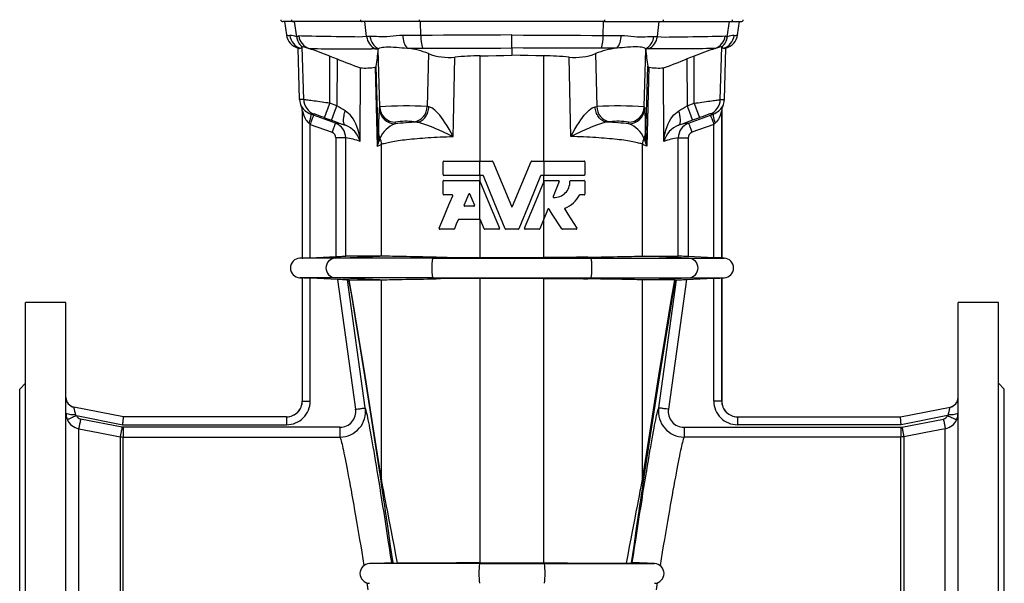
# Model space of a CAD drawing. Extents: x -58 to 971, y -198 to 1257.
# Tile 3 of 6: x -58 to 442, y 636 to 922. Entities that reach past the tile are written whole.
import ezdxf

# ---------------------------------------------------------------- set-up
doc = ezdxf.new("R2010")
doc.units = 0
doc.layers.get('0').update_dxf_attribs({"linetype": 'CONTINUOUS'})

msp = doc.modelspace()

# ---------------------------------------------------------------- linework, layer by layer
at = {"color": 7, "linetype": 'CONTINUOUS'}
for p, q in [((81.3, 921), (75.92, 921)), ((76.81, 921), (77.76, 914.24)), ((116.29, 921), (81.3, 921)), ((145.29, 921), (116.29, 921)), ((239.34, 921), (145.29, 921)), ((239.34, 921), (268.34, 921)), ((268.34, 921), (303.32, 921)), ((303.32, 921), (308.71, 921)), ((306.86, 914.24), (307.81, 921)), ((306.86, 914.24), (306.84, 914.11)), ((83.65, 907.59), (84.08, 907.47)), ((83.65, 907.59), (83.67, 907.59)), ((84.44, 881.44), (83.75, 907.56)), ((85.84, 908.14), (85.87, 908.16)), ((192.31, 907.63), (192.31, 903.96)), ((298.79, 908.14), (298.75, 908.16)), ((300.19, 881.44), (300.88, 907.56)), ((300.55, 907.47), (300.98, 907.59)), ((300.98, 907.59), (300.96, 907.59)), ((99.81, 903.51), (103.51, 902.06)), ((284.81, 903.51), (281.12, 902.06)), ((85.81, 875.82), (85.81, 801.05)), ((298.81, 875.82), (298.81, 801.05)), ((157.65, 850.2), (176, 850.2)), ((176, 850.2), (182.25, 850.2)), ((202.38, 850.2), (208.63, 850.2)), ((208.63, 850.2), (228.93, 850.2)), ((157.29, 843.36), (157.29, 849.84)), ((229.29, 849.84), (229.29, 843.36)), ((176, 843), (157.65, 843)), ((157.65, 840.34), (175.66, 840.34)), ((175.99, 840.12), (176, 840.11)), ((177.43, 843), (176, 843)), ((208.63, 843), (207.19, 843)), ((228.93, 843), (208.63, 843)), ((208.63, 840.11), (208.64, 840.12)), ((208.97, 840.34), (215.98, 840.34)), ((222.08, 840.34), (228.93, 840.34)), ((157.29, 833.5), (157.29, 839.98)), ((229.29, 839.98), (229.29, 833.5)), ((161.87, 833.14), (157.65, 833.14)), ((228.93, 833.14), (226.86, 833.14)), ((172.95, 827.34), (168.34, 827.34)), ((176, 820.68), (165.28, 820.68)), ((176.01, 820.68), (176, 820.68)), ((178.25, 815.86), (176.34, 820.46)), ((208.63, 821.3), (206.38, 815.86)), ((162.71, 815.64), (155.7, 815.64)), ((185.59, 815.64), (178.58, 815.64)), ((195.38, 815.64), (189.25, 815.64)), ((206.05, 815.64), (199.03, 815.64)), ((224.92, 815.64), (217.91, 815.64)), ((85.81, 801.05), (84.6, 800.99)), ((85.81, 801.05), (85.84, 801.05)), ((89.84, 801.22), (102.88, 801.79)), ((125.2, 802.01), (107.88, 802.01)), ((126.01, 802), (125.2, 802.01)), ((176.08, 801.31), (208.55, 801.31)), ((258.61, 802), (259.43, 802.01)), ((259.43, 802.01), (276.75, 802.01)), ((294.79, 801.22), (281.74, 801.79)), ((298.81, 801.05), (298.78, 801.05)), ((300.03, 800.99), (298.81, 801.05)), ((84.6, 791), (85.81, 790.95)), ((85.84, 790.95), (85.81, 790.95)), ((85.81, 790.95), (85.81, 728.5)), ((103.62, 790.17), (89.84, 790.78)), ((208.55, 790.69), (176.08, 790.69)), ((281, 790.17), (294.79, 790.78)), ((298.78, 790.95), (298.81, 790.95)), ((298.81, 790.95), (300.03, 791)), ((298.81, 790.95), (298.81, 728.5)), ((109.3, 789.98), (108.7, 789.95)), ((109.55, 789.99), (125.2, 789.99)), ((125.2, 789.99), (126.01, 790)), ((259.43, 789.99), (258.61, 790)), ((275.08, 789.99), (259.43, 789.99)), ((275.33, 789.98), (275.92, 789.95)), ((-34.19, 778.5), (-54.69, 778.5)), ((-54.69, 551), (-54.69, 778.5)), ((-34.19, 350.33), (-34.19, 778.5)), ((439.31, 778.5), (418.81, 778.5)), ((418.81, 350.33), (418.81, 778.5)), ((439.31, 551), (439.31, 778.5)), ((-54.69, 737.5), (-57.69, 734.5)), ((442.31, 734.5), (439.31, 737.5)), ((-57.69, 551), (-57.69, 734.5)), ((442.31, 551), (442.31, 734.5)), ((-4.93, 720.5), (-30.14, 725.4)), ((389.56, 720.5), (414.77, 725.4)), ((-4.93, 720.47), (-4.93, 720.5)), ((77.82, 720.5), (-4.93, 720.5)), ((306.81, 720.5), (389.56, 720.5)), ((389.56, 720.47), (389.56, 720.5)), ((119.9, 645.99), (131.36, 646.5)), ((176.22, 646.31), (176.08, 646.31)), ((176.22, 646.31), (208.4, 646.31)), ((208.4, 646.31), (208.55, 646.31)), ((264.73, 645.99), (253.27, 646.5))]:
    msp.add_line(p, q, dxfattribs=at)
at = {"color": 8, "linetype": 'CONTINUOUS'}
for p, q in [((82.98, 913.3), (81.9, 921)), ((118.51, 913.37), (117.55, 921)), ((146.03, 914), (145.88, 921)), ((238.6, 914), (238.75, 921)), ((266.12, 913.37), (267.08, 921)), ((301.65, 913.3), (302.72, 921)), ((82.98, 913.3), (82.91, 913.32)), ((192.31, 907.63), (192.31, 914.24)), ((301.65, 913.3), (301.72, 913.32)), ((86.54, 881.44), (85.84, 908.14)), ((125.14, 877.69), (124.38, 906.83)), ((259.49, 877.69), (260.25, 906.83)), ((298.09, 881.44), (298.79, 908.14)), ((99.81, 879.57), (99.81, 903.51)), ((103.51, 902.06), (103.42, 878.26)), ((149.9, 904.75), (149.25, 877.94)), ((176.08, 850.2), (176.08, 903.64)), ((208.55, 850.2), (208.55, 903.64)), ((234.73, 904.75), (235.38, 877.94)), ((281.12, 902.06), (281.21, 878.26)), ((284.81, 879.57), (284.81, 903.51)), ((115.23, 860.21), (115.37, 897.58)), ((122.75, 897.91), (123.9, 857.89)), ((124.42, 862.92), (123.36, 898.38)), ((260.21, 862.92), (261.27, 898.38)), ((261.88, 897.91), (260.73, 857.89)), ((269.4, 860.21), (269.26, 897.58)), ((86.54, 881.44), (84.44, 881.44)), ((298.09, 881.44), (300.19, 881.44)), ((85.31, 878.07), (85.28, 878.07)), ((85.81, 875.82), (85.84, 875.82)), ((85.84, 875.82), (85.84, 801.05)), ((103.42, 878.26), (99.81, 879.57)), ((125.14, 877.69), (124.93, 876.92)), ((150.13, 877.78), (149.25, 877.94)), ((234.5, 877.78), (235.38, 877.94)), ((259.49, 877.69), (259.7, 876.92)), ((281.21, 878.26), (284.81, 879.57)), ((298.78, 875.82), (298.78, 801.05)), ((298.81, 875.82), (298.78, 875.82)), ((299.32, 878.07), (299.34, 878.07)), ((89.96, 874.14), (91.8, 874.14)), ((102.62, 869.53), (91.55, 873.56)), ((97.08, 872.26), (100.68, 870.95)), ((282.01, 869.53), (293.08, 873.56)), ((287.55, 872.26), (283.95, 870.95)), ((294.67, 874.14), (292.83, 874.14)), ((89.84, 868.86), (100.91, 864.83)), ((89.84, 801.22), (89.84, 868.86)), ((132.92, 869.16), (133.13, 869.93)), ((251.71, 869.16), (251.49, 869.93)), ((294.79, 868.86), (283.72, 864.83)), ((294.79, 801.22), (294.79, 868.86)), ((107.88, 862.01), (102.88, 862.01)), ((102.88, 862.01), (102.88, 801.79)), ((107.88, 802.01), (107.88, 862.01)), ((276.75, 802.01), (276.75, 862.01)), ((276.75, 862.01), (281.74, 862.01)), ((281.74, 862.01), (281.74, 801.79)), ((123.9, 857.89), (126.01, 858.73)), ((126.01, 802), (126.01, 858.73)), ((258.61, 802), (258.61, 858.73)), ((260.73, 857.89), (258.61, 858.73)), ((176, 843), (176, 850.2)), ((208.63, 843), (208.63, 850.2)), ((176, 820.68), (176, 840.11)), ((176.08, 839.91), (176.08, 843)), ((208.55, 839.91), (208.55, 843)), ((208.63, 821.3), (208.63, 840.11)), ((176.08, 801.31), (176.08, 820.67)), ((208.55, 801.31), (208.55, 821.09)), ((102.54, 800.99), (84.6, 800.99)), ((102.54, 800.99), (125.2, 802.01)), ((152.35, 800.99), (102.54, 800.99)), ((152.35, 800.99), (153.86, 801.48)), ((152.35, 800.99), (232.28, 800.99)), ((232.28, 800.99), (230.77, 801.48)), ((232.28, 800.99), (282.09, 800.99)), ((282.09, 800.99), (259.43, 802.01)), ((282.09, 800.99), (300.03, 800.99)), ((102.54, 791), (84.6, 791)), ((85.84, 790.95), (85.84, 728.47)), ((89.84, 728.47), (89.84, 790.78)), ((152.35, 791), (102.54, 791)), ((125.2, 789.99), (102.54, 791)), ((103.62, 790.17), (112.88, 724.31)), ((152.35, 791), (232.28, 791)), ((153.86, 790.52), (152.35, 791)), ((176.08, 646.31), (176.08, 790.69)), ((208.55, 646.31), (208.55, 790.69)), ((230.77, 790.52), (232.28, 791)), ((232.28, 791), (282.09, 791)), ((259.43, 789.99), (282.09, 791)), ((281, 790.17), (271.75, 724.31)), ((282.09, 791), (300.03, 791)), ((294.79, 728.47), (294.79, 790.78)), ((298.78, 790.95), (298.78, 728.47)), ((117.83, 725.01), (108.7, 789.95)), ((126.01, 688.61), (126.01, 790)), ((258.61, 688.61), (258.61, 790)), ((266.8, 725.01), (275.92, 789.95)), ((-30.14, 725.37), (-30.14, 725.4)), ((-4.93, 720.47), (-30.14, 725.37)), ((85.84, 728.47), (85.81, 728.5)), ((85.84, 728.47), (89.84, 728.47)), ((298.78, 728.47), (294.79, 728.47)), ((298.78, 728.47), (298.81, 728.5)), ((389.56, 720.47), (414.77, 725.37)), ((414.77, 725.37), (414.77, 725.4)), ((-28.92, 721.06), (-5.32, 716.47)), ((77.85, 720.47), (-4.93, 720.47)), ((77.82, 720.5), (77.85, 720.47)), ((77.85, 720.47), (77.85, 716.47)), ((306.81, 720.5), (306.78, 720.47)), ((306.78, 720.47), (306.78, 716.47)), ((306.78, 720.47), (389.56, 720.47)), ((413.55, 721.06), (389.94, 716.47)), ((-5.69, 715.25), (-26.76, 719.35)), ((-5.12, 715.2), (-5.69, 715.25)), ((-5.32, 716.47), (77.85, 716.47)), ((-5.12, 715.2), (-5.12, 710.2)), ((104.97, 715.2), (-5.12, 715.2)), ((104.97, 715.2), (104.97, 710.2)), ((279.66, 715.2), (279.66, 710.2)), ((279.66, 715.2), (389.75, 715.2)), ((389.94, 716.47), (306.78, 716.47)), ((389.75, 715.2), (390.32, 715.25)), ((389.75, 715.2), (389.75, 710.2)), ((390.32, 715.25), (411.39, 719.35)), ((-27.71, 387.33), (-27.71, 714.45)), ((-6.65, 710.35), (-6.65, 391.43)), ((-5.12, 391.58), (-5.12, 710.2)), ((-5.12, 710.2), (104.97, 710.2)), ((389.75, 710.2), (279.66, 710.2)), ((389.75, 391.58), (389.75, 710.2)), ((391.27, 710.35), (391.27, 391.43)), ((412.34, 387.33), (412.34, 714.45)), ((175.82, 645.99), (119.9, 645.99)), ((175.82, 645.99), (176.22, 646.31)), ((175.82, 645.99), (208.81, 645.99)), ((208.81, 645.99), (208.4, 646.31)), ((208.81, 645.99), (264.73, 645.99))]:
    msp.add_line(p, q, dxfattribs=at)
at = {"color": 8, "linetype": 'CONTINUOUS', "flags": 128}
for points in [[(84.03, 913.73), (83.78, 913.67), (83.54, 913.53), (83.32, 913.37), (83.09, 913.29), (82.98, 913.3)], [(118.51, 913.37), (116.48, 913.23), (114.5, 913.19), (112.55, 913.23), (110.66, 913.28), (108.83, 913.32), (105.89, 913.34), (103.1, 913.36), (100.46, 913.38), (97.74, 913.42), (95.21, 913.45), (92.87, 913.49), (90.72, 913.54), (88.75, 913.58), (86.98, 913.63), (85.41, 913.68), (84.03, 913.73)], [(120.2, 913.5), (119.32, 913.44), (118.51, 913.37)], [(136.88, 913.94), (135.18, 913.89), (133.52, 913.77), (131.92, 913.62), (130.33, 913.46), (128.79, 913.33), (127.31, 913.26), (125.98, 913.27), (124.7, 913.32), (123.48, 913.4), (122.31, 913.48), (121.22, 913.52), (120.2, 913.5)], [(146.03, 914), (143.71, 913.99), (141.41, 913.98), (139.12, 913.96), (136.88, 913.94)], [(192.31, 914.24), (186.51, 914.21), (180.71, 914.18), (174.9, 914.16), (169.1, 914.12), (163.32, 914.09), (157.55, 914.06), (151.78, 914.03), (146.03, 914)], [(192.31, 914.24), (198.12, 914.21), (203.92, 914.18), (209.73, 914.16), (215.53, 914.12), (221.31, 914.09), (227.08, 914.06), (232.85, 914.03), (238.6, 914)], [(238.6, 914), (240.92, 913.99), (243.22, 913.98), (245.5, 913.96), (247.75, 913.94)], [(247.75, 913.94), (249.45, 913.89), (251.11, 913.77), (252.71, 913.62), (254.3, 913.46), (255.84, 913.33), (257.32, 913.26), (258.65, 913.27), (259.93, 913.32), (261.14, 913.4), (262.32, 913.48), (263.41, 913.52), (264.42, 913.5)], [(264.42, 913.5), (265.31, 913.44), (266.12, 913.37)], [(266.12, 913.37), (268.14, 913.23), (270.13, 913.19), (272.07, 913.23), (273.96, 913.28), (275.8, 913.32), (278.74, 913.34), (281.53, 913.36), (284.16, 913.38), (286.88, 913.42), (289.42, 913.45), (291.76, 913.49), (293.9, 913.54), (295.87, 913.58), (297.65, 913.63), (299.22, 913.68), (300.59, 913.73)], [(300.59, 913.73), (300.85, 913.67), (301.09, 913.53), (301.31, 913.37), (301.54, 913.29), (301.65, 913.3)], [(89.1, 907.34), (90.37, 907.32), (91.84, 907.3), (93.5, 907.28), (95.36, 907.26), (97.43, 907.24), (99.71, 907.23), (102.17, 907.21), (104.84, 907.2), (107.19, 907.19), (109.69, 907.19), (112.31, 907.18), (115.08, 907.17), (117.98, 907.17), (121.01, 907.17), (121.01, 907.17)], [(122.91, 907.15), (123.69, 907.18), (124.52, 907.2)], [(139.13, 907.45), (141, 907.46), (142.91, 907.47), (144.88, 907.48), (146.88, 907.49)], [(146.88, 907.49), (152.53, 907.5), (158.19, 907.52), (163.87, 907.54), (169.57, 907.56), (175.24, 907.57), (180.93, 907.59), (186.62, 907.61), (192.31, 907.63), (192.31, 907.63)], [(237.74, 907.49), (232.1, 907.5), (226.43, 907.52), (220.75, 907.54), (215.06, 907.56), (209.38, 907.57), (203.7, 907.59), (198.01, 907.61), (192.31, 907.63), (192.31, 907.63)], [(245.5, 907.45), (243.63, 907.46), (241.72, 907.47), (239.75, 907.48), (237.74, 907.49)], [(261.71, 907.15), (260.94, 907.18), (260.11, 907.2)], [(295.53, 907.34), (294.26, 907.32), (292.79, 907.3), (291.12, 907.28), (289.27, 907.26), (287.19, 907.24), (284.92, 907.23), (282.45, 907.21), (279.79, 907.2), (277.43, 907.19), (274.94, 907.19), (272.32, 907.18), (269.55, 907.17), (266.65, 907.17), (263.62, 907.17), (263.62, 907.17)], [(162.48, 862.72), (162.64, 870.09), (163.34, 903.01)], [(222.15, 862.72), (221.99, 870.09), (221.29, 903.01)], [(99.81, 879.57), (98.82, 879.72), (97.83, 879.86), (96.83, 880), (95.85, 880.14), (94.81, 880.29), (93.79, 880.44), (92.79, 880.58), (91.85, 880.71), (90.99, 880.83), (90.19, 880.95), (89.44, 881.05), (88.76, 881.15), (88.19, 881.23), (87.7, 881.3), (87.28, 881.35), (86.95, 881.4), (86.66, 881.43), (86.54, 881.44)], [(284.81, 879.57), (285.81, 879.72), (286.79, 879.86), (287.79, 880), (288.78, 880.14), (289.82, 880.29), (290.83, 880.44), (291.83, 880.58), (292.78, 880.71), (293.64, 880.83), (294.44, 880.95), (295.19, 881.05), (295.87, 881.15), (296.44, 881.23), (296.93, 881.3), (297.35, 881.35), (297.68, 881.4), (297.96, 881.43), (298.09, 881.44)], [(85.84, 875.82), (85.86, 875.77), (85.92, 875.56), (86.05, 875.1), (86.21, 874.56), (86.59, 873.43), (87.09, 872.26), (87.69, 871.15), (88.06, 870.6), (88.47, 870.08), (89.13, 869.44)], [(107.63, 875.74), (106.62, 876.34), (105.57, 876.96), (104.5, 877.61), (103.42, 878.26)], [(107.72, 868.4), (107.52, 868.51), (107.35, 868.67), (107.2, 868.88), (107.07, 869.13), (106.96, 869.44), (106.88, 869.79), (106.83, 870.18), (106.8, 870.61), (106.79, 871.08), (106.81, 871.59), (106.86, 872.12), (106.93, 872.68), (107.02, 873.26), (107.14, 873.86), (107.28, 874.48), (107.45, 875.11), (107.63, 875.74)], [(115.23, 860.21), (115.22, 860.23), (114.99, 862.14), (114.64, 864.05), (114.16, 865.91), (113.54, 867.74), (112.99, 869.09), (112.34, 870.41), (111.59, 871.69), (110.73, 872.9), (110.07, 873.7), (109.33, 874.45), (108.52, 875.14), (107.63, 875.74)], [(144.08, 870.01), (144.61, 870.08), (145.14, 870.21), (145.66, 870.4), (146.16, 870.65), (146.65, 870.95), (147.12, 871.31), (147.57, 871.72), (147.99, 872.18), (148.38, 872.68), (148.74, 873.22), (149.06, 873.8), (149.35, 874.41), (149.59, 875.05), (149.79, 875.71), (149.95, 876.39), (150.06, 877.08), (150.13, 877.78)], [(162.48, 862.72), (162.47, 862.74), (161.48, 864.55), (160.45, 866.35), (159.38, 868.14), (158.26, 869.89), (157.41, 871.14), (156.52, 872.36), (155.6, 873.53), (154.63, 874.63), (153.87, 875.42), (153.09, 876.14), (152.3, 876.77), (151.63, 877.2), (151.12, 877.46), (150.61, 877.66), (150.13, 877.78)], [(222.15, 862.72), (222.16, 862.74), (223.15, 864.55), (224.18, 866.35), (225.25, 868.14), (226.37, 869.89), (227.22, 871.14), (228.11, 872.36), (229.03, 873.53), (229.99, 874.63), (230.75, 875.42), (231.53, 876.14), (232.33, 876.77), (233, 877.2), (233.51, 877.46), (234.01, 877.66), (234.5, 877.78)], [(240.55, 870.01), (240.02, 870.08), (239.49, 870.21), (238.97, 870.4), (238.46, 870.65), (237.97, 870.95), (237.5, 871.31), (237.06, 871.72), (236.64, 872.18), (236.25, 872.68), (235.89, 873.22), (235.57, 873.8), (235.28, 874.41), (235.04, 875.05), (234.84, 875.71), (234.68, 876.39), (234.57, 877.08), (234.5, 877.78)], [(269.4, 860.21), (269.4, 860.23), (269.63, 862.14), (269.99, 864.05), (270.47, 865.91), (271.08, 867.74), (271.64, 869.09), (272.28, 870.41), (273.03, 871.69), (273.89, 872.9), (274.56, 873.7), (275.3, 874.45), (276.11, 875.14), (276.99, 875.74)], [(276.91, 868.4), (277.1, 868.51), (277.28, 868.67), (277.43, 868.88), (277.56, 869.13), (277.66, 869.44), (277.74, 869.79), (277.8, 870.18), (277.83, 870.61), (277.84, 871.08), (277.82, 871.59), (277.77, 872.12), (277.7, 872.68), (277.6, 873.26), (277.49, 873.86), (277.34, 874.48), (277.18, 875.11), (276.99, 875.74)], [(276.99, 875.74), (278.01, 876.34), (279.05, 876.96), (280.13, 877.61), (281.21, 878.26)], [(298.78, 875.82), (298.76, 875.77), (298.7, 875.56), (298.58, 875.09), (298.42, 874.56), (298.03, 873.42), (297.54, 872.26), (297.15, 871.51), (296.69, 870.77), (296.16, 870.08), (295.5, 869.44)], [(89.96, 874.14), (90.03, 874.07), (90.08, 873.96), (90.11, 873.79), (90.12, 873.57), (90.11, 873.31), (90.08, 873), (90.02, 872.65), (89.95, 872.26), (89.85, 871.84), (89.74, 871.4), (89.61, 870.93), (89.46, 870.44), (89.3, 869.94), (89.13, 869.44)], [(91.55, 873.56), (91.54, 873.52), (91.51, 873.43), (91.45, 873.28), (91.38, 873.08), (91.28, 872.82), (91.17, 872.52), (91.04, 872.17), (90.9, 871.77), (90.75, 871.35), (90.58, 870.89), (90.4, 870.4), (90.22, 869.9), (90.03, 869.38), (89.84, 868.86)], [(91.55, 873.56), (91.02, 873.75), (90.48, 873.94), (89.96, 874.14)], [(100.68, 870.95), (102.44, 870.31), (104.2, 869.68), (105.97, 869.04), (107.72, 868.4)], [(142.62, 870.18), (143.32, 870.09), (144.08, 870.01)], [(144.08, 870.01), (144.84, 869.9), (145.67, 869.72), (146.39, 869.52), (147.37, 869.21), (148.36, 868.86), (149.35, 868.49), (150.73, 867.94), (152.11, 867.37), (153.47, 866.79), (154.82, 866.2), (157.39, 865.05), (159.94, 863.89), (162.45, 862.73), (162.48, 862.72)], [(240.55, 870.01), (239.79, 869.9), (238.95, 869.72), (238.23, 869.52), (237.26, 869.21), (236.27, 868.86), (235.28, 868.49), (233.89, 867.94), (232.52, 867.37), (231.16, 866.79), (229.81, 866.2), (227.24, 865.05), (224.69, 863.89), (222.17, 862.73), (222.15, 862.72)], [(242.01, 870.18), (241.31, 870.09), (240.55, 870.01)], [(283.95, 870.95), (282.19, 870.31), (280.43, 869.68), (278.66, 869.04), (276.91, 868.4)], [(293.08, 873.56), (293.61, 873.75), (294.14, 873.94), (294.67, 874.14)], [(293.08, 873.56), (293.09, 873.52), (293.12, 873.43), (293.18, 873.28), (293.25, 873.08), (293.34, 872.82), (293.46, 872.52), (293.58, 872.17), (293.73, 871.77), (293.88, 871.35), (294.05, 870.89), (294.22, 870.4), (294.41, 869.9), (294.6, 869.38), (294.79, 868.86)], [(294.67, 874.14), (294.6, 874.07), (294.55, 873.96), (294.52, 873.79), (294.51, 873.57), (294.52, 873.31), (294.55, 873), (294.61, 872.65), (294.68, 872.26), (294.78, 871.84), (294.89, 871.4), (295.02, 870.93), (295.16, 870.44), (295.32, 869.94), (295.5, 869.44)], [(102.62, 869.53), (102.61, 869.5), (102.57, 869.4), (102.52, 869.26), (102.44, 869.05), (102.35, 868.8), (102.24, 868.49), (102.11, 868.14), (101.97, 867.75), (101.81, 867.32), (101.65, 866.86), (101.47, 866.38), (101.29, 865.87), (101.1, 865.36), (100.91, 864.83)], [(282.01, 869.53), (282.02, 869.5), (282.06, 869.4), (282.11, 869.26), (282.18, 869.05), (282.28, 868.8), (282.39, 868.49), (282.52, 868.14), (282.66, 867.75), (282.81, 867.32), (282.98, 866.86), (283.16, 866.38), (283.34, 865.87), (283.53, 865.36), (283.72, 864.83)], [(124.45, 864.79), (124.43, 863.9), (124.42, 862.92)], [(124.99, 860.81), (125.16, 861.37), (125.33, 861.86)], [(126.01, 858.73), (126.44, 858.91), (126.91, 859.08), (127.44, 859.24), (128.03, 859.41), (128.67, 859.58), (129.36, 859.74), (130.1, 859.9), (130.9, 860.06), (131.74, 860.21), (132.64, 860.36), (133.58, 860.51), (134.57, 860.66), (135.61, 860.8), (136.69, 860.94), (137.82, 861.08), (138.99, 861.21), (140.21, 861.34), (141.46, 861.46), (142.75, 861.58), (144.08, 861.7), (145.45, 861.81), (146.85, 861.92), (148.29, 862.02), (149.76, 862.12), (151.26, 862.21), (152.79, 862.3), (154.34, 862.38), (155.92, 862.46), (157.53, 862.53), (159.16, 862.6), (160.81, 862.66), (162.48, 862.72)], [(258.61, 858.73), (258.19, 858.91), (257.71, 859.08), (257.18, 859.24), (256.6, 859.41), (255.96, 859.58), (255.27, 859.74), (254.52, 859.9), (253.73, 860.06), (252.88, 860.21), (251.99, 860.36), (251.05, 860.51), (250.05, 860.66), (249.02, 860.8), (247.93, 860.94), (246.81, 861.08), (245.64, 861.21), (244.42, 861.34), (243.17, 861.46), (241.88, 861.58), (240.55, 861.7), (239.18, 861.81), (237.77, 861.92), (236.34, 862.02), (234.87, 862.12), (233.37, 862.21), (231.84, 862.3), (230.29, 862.38), (228.7, 862.46), (227.1, 862.53), (225.47, 862.6), (223.82, 862.66), (222.15, 862.72)], [(259.63, 860.81), (259.47, 861.37), (259.3, 861.86)], [(260.18, 864.79), (260.2, 863.9), (260.21, 862.92)], [(152.35, 791), (152.28, 791.05), (152.21, 791.16), (152.14, 791.32), (152.08, 791.53), (152.02, 791.79), (151.96, 792.1), (151.91, 792.45), (151.86, 792.84), (151.82, 793.26), (151.78, 793.72), (151.75, 794.2), (151.73, 794.7), (151.72, 795.21), (151.71, 795.74), (151.71, 796.26), (151.72, 796.79), (151.73, 797.3), (151.75, 797.8), (151.78, 798.28), (151.82, 798.74), (151.86, 799.16), (151.91, 799.55), (151.96, 799.9), (152.02, 800.21), (152.08, 800.47), (152.14, 800.68), (152.21, 800.84), (152.28, 800.94), (152.35, 800.99)], [(232.28, 791), (232.35, 791.05), (232.42, 791.16), (232.48, 791.32), (232.55, 791.53), (232.61, 791.79), (232.67, 792.1), (232.72, 792.45), (232.77, 792.84), (232.81, 793.26), (232.85, 793.72), (232.87, 794.2), (232.9, 794.7), (232.91, 795.21), (232.92, 795.74), (232.92, 796.26), (232.91, 796.79), (232.9, 797.3), (232.87, 797.8), (232.85, 798.28), (232.81, 798.74), (232.77, 799.16), (232.72, 799.55), (232.67, 799.9), (232.61, 800.21), (232.55, 800.47), (232.48, 800.68), (232.42, 800.84), (232.35, 800.94), (232.28, 800.99)], [(109.3, 789.98), (110.76, 782.05), (112.73, 770.39), (115.23, 755.02), (118.24, 735.96), (121.77, 713.21), (125.81, 686.8)], [(126.01, 688.61), (121.34, 718.55), (117.36, 743.69), (114.06, 763.98), (111.46, 779.42), (109.55, 789.99)], [(258.61, 688.61), (263.29, 718.55), (267.27, 743.69), (270.57, 763.98), (273.17, 779.42), (275.08, 789.99)], [(275.33, 789.98), (273.87, 782.05), (271.9, 770.39), (269.4, 755.02), (266.39, 735.96), (262.86, 713.21), (258.81, 686.8)], [(-29.31, 721.67), (-29.42, 722.16), (-29.53, 722.64), (-29.63, 723.09), (-29.73, 723.52), (-29.82, 723.92), (-29.9, 724.28), (-29.97, 724.59), (-30.02, 724.86), (-30.07, 725.07), (-30.11, 725.23), (-30.13, 725.33), (-30.14, 725.37)], [(112.88, 724.31), (113.43, 724.39), (113.97, 724.47), (114.5, 724.54), (115.01, 724.61), (115.49, 724.68), (115.94, 724.74), (116.35, 724.8), (116.72, 724.85), (117.04, 724.9), (117.31, 724.94), (117.53, 724.97), (117.69, 724.99), (117.79, 725), (117.83, 725.01)], [(131.24, 646.49), (130.66, 650.34), (130.08, 654.11), (129.51, 657.82), (128.95, 661.45), (128.4, 665), (127.85, 668.47), (127.32, 671.86), (126.8, 675.16), (126.29, 678.37), (125.79, 681.5), (125.31, 684.53), (124.83, 687.47), (124.37, 690.31), (123.92, 693.05), (123.48, 695.69), (123.05, 698.23), (122.64, 700.66), (122.24, 702.99), (121.86, 705.21), (121.49, 707.32), (121.14, 709.32), (120.8, 711.21), (120.47, 712.98), (120.16, 714.64), (119.87, 716.18), (119.59, 717.6), (119.33, 718.91), (119.08, 720.1), (118.86, 721.17), (118.64, 722.11), (118.45, 722.94), (118.27, 723.64), (118.1, 724.22), (117.96, 724.68), (117.83, 725.01)], [(253.39, 646.49), (253.97, 650.34), (254.55, 654.11), (255.12, 657.82), (255.68, 661.45), (256.23, 665), (256.77, 668.47), (257.3, 671.86), (257.83, 675.16), (258.34, 678.37), (258.83, 681.5), (259.32, 684.53), (259.8, 687.47), (260.26, 690.31), (260.71, 693.05), (261.15, 695.69), (261.58, 698.23), (261.99, 700.66), (262.38, 702.99), (262.77, 705.21), (263.14, 707.32), (263.49, 709.32), (263.83, 711.21), (264.16, 712.98), (264.46, 714.64), (264.76, 716.18), (265.04, 717.6), (265.3, 718.91), (265.54, 720.1), (265.77, 721.17), (265.98, 722.11), (266.18, 722.94), (266.36, 723.64), (266.52, 724.22), (266.67, 724.68), (266.8, 725.01)], [(271.75, 724.31), (271.2, 724.39), (270.66, 724.47), (270.13, 724.54), (269.62, 724.61), (269.14, 724.68), (268.69, 724.74), (268.28, 724.8), (267.91, 724.85), (267.58, 724.9), (267.31, 724.94), (267.1, 724.97), (266.94, 724.99), (266.84, 725), (266.8, 725.01)], [(413.94, 721.67), (414.05, 722.16), (414.16, 722.64), (414.26, 723.09), (414.35, 723.52), (414.44, 723.92), (414.52, 724.28), (414.59, 724.59), (414.65, 724.86), (414.7, 725.07), (414.74, 725.23), (414.76, 725.33), (414.77, 725.37)], [(-28.92, 721.06), (-29.42, 720.83), (-29.92, 720.61), (-30.4, 720.39), (-30.86, 720.18), (-31.31, 719.98), (-31.72, 719.79), (-32.1, 719.62), (-32.44, 719.46), (-32.73, 719.33), (-32.99, 719.21), (-33.19, 719.12), (-33.34, 719.06), (-33.43, 719.01), (-33.47, 719)], [(413.55, 721.06), (414.05, 720.83), (414.54, 720.61), (415.03, 720.39), (415.49, 720.18), (415.93, 719.98), (416.35, 719.79), (416.73, 719.62), (417.07, 719.46), (417.36, 719.33), (417.61, 719.21), (417.81, 719.12), (417.96, 719.06), (418.06, 719.01), (418.1, 719)], [(-26.76, 719.35), (-26.86, 718.82), (-26.96, 718.3), (-27.06, 717.79), (-27.16, 717.3), (-27.25, 716.83), (-27.34, 716.39), (-27.41, 715.98), (-27.49, 715.62), (-27.55, 715.3), (-27.6, 715.02), (-27.65, 714.8), (-27.68, 714.63), (-27.7, 714.51), (-27.71, 714.45)], [(-5.69, 715.25), (-5.8, 714.72), (-5.9, 714.2), (-6, 713.69), (-6.09, 713.2), (-6.18, 712.73), (-6.27, 712.29), (-6.35, 711.89), (-6.42, 711.52), (-6.48, 711.2), (-6.54, 710.92), (-6.58, 710.7), (-6.61, 710.53), (-6.64, 710.41), (-6.65, 710.35)], [(390.32, 715.25), (390.42, 714.72), (390.53, 714.2), (390.62, 713.69), (390.72, 713.2), (390.81, 712.73), (390.9, 712.29), (390.98, 711.89), (391.05, 711.52), (391.11, 711.2), (391.16, 710.92), (391.21, 710.7), (391.24, 710.53), (391.26, 710.41), (391.27, 710.35)], [(411.39, 719.35), (411.49, 718.82), (411.59, 718.3), (411.69, 717.79), (411.79, 717.3), (411.88, 716.83), (411.96, 716.39), (412.04, 715.98), (412.11, 715.62), (412.18, 715.3), (412.23, 715.02), (412.27, 714.8), (412.31, 714.63), (412.33, 714.51), (412.34, 714.45)], [(-27.71, 714.45), (-17.9, 712.54), (-6.65, 710.35)], [(-6.65, 710.35), (-5.89, 710.24), (-5.12, 710.2)], [(104.97, 710.2), (105.1, 709.89), (105.24, 709.46), (105.41, 708.92), (105.59, 708.27), (105.78, 707.5), (105.99, 706.63), (106.22, 705.64), (106.47, 704.55), (106.73, 703.34), (107, 702.03), (107.3, 700.61), (107.6, 699.08), (107.93, 697.45), (108.26, 695.71), (108.62, 693.88), (108.98, 691.94), (109.37, 689.9), (109.76, 687.76), (110.17, 685.52), (110.59, 683.19), (111.03, 680.76), (111.47, 678.25), (111.94, 675.64), (112.41, 672.94), (112.89, 670.16), (113.39, 667.29), (113.89, 664.34), (114.41, 661.31), (114.94, 658.2), (115.48, 655.01), (116.03, 651.76), (116.58, 648.42), (117.15, 645.02)], [(279.66, 710.2), (279.53, 709.89), (279.38, 709.46), (279.22, 708.92), (279.04, 708.27), (278.85, 707.5), (278.63, 706.63), (278.41, 705.64), (278.16, 704.55), (277.9, 703.34), (277.62, 702.03), (277.33, 700.61), (277.02, 699.08), (276.7, 697.45), (276.36, 695.71), (276.01, 693.88), (275.64, 691.94), (275.26, 689.9), (274.87, 687.76), (274.46, 685.52), (274.04, 683.19), (273.6, 680.76), (273.15, 678.25), (272.69, 675.64), (272.22, 672.94), (271.74, 670.16), (271.24, 667.29), (270.73, 664.34), (270.22, 661.31), (269.69, 658.2), (269.15, 655.01), (268.6, 651.76), (268.05, 648.42), (267.48, 645.02)], [(391.27, 710.35), (390.52, 710.24), (389.75, 710.2)], [(412.34, 714.45), (402.52, 712.54), (391.27, 710.35)], [(125.81, 686.8), (126.09, 684.98), (126.4, 682.95), (126.73, 680.68), (127.1, 678.2), (127.5, 675.5), (127.93, 672.59), (128.39, 669.46), (128.88, 666.12), (129.39, 662.56), (129.94, 658.81), (130.51, 654.84), (131.12, 650.68), (131.75, 646.32)], [(134.16, 646.26), (133.35, 650.52), (132.58, 654.6), (131.83, 658.5), (131.13, 662.21), (130.45, 665.73), (129.82, 669.06), (129.21, 672.2), (128.65, 675.15), (128.11, 677.89), (127.62, 680.44), (127.16, 682.79), (126.74, 684.93), (126.36, 686.87), (126.01, 688.61)], [(250.47, 646.26), (251.28, 650.52), (252.05, 654.6), (252.79, 658.5), (253.5, 662.21), (254.17, 665.73), (254.81, 669.06), (255.41, 672.2), (255.98, 675.15), (256.51, 677.89), (257.01, 680.44), (257.46, 682.79), (257.88, 684.93), (258.27, 686.87), (258.61, 688.61)], [(258.81, 686.8), (258.54, 684.98), (258.23, 682.95), (257.89, 680.68), (257.53, 678.2), (257.13, 675.5), (256.7, 672.59), (256.24, 669.46), (255.75, 666.12), (255.23, 662.56), (254.69, 658.81), (254.11, 654.84), (253.51, 650.68), (252.88, 646.32)], [(118.6, 636.24), (119.18, 632.66)], [(266.03, 636.24), (265.45, 632.66)]]:
    msp.add_lwpolyline(points, dxfattribs=at)
at = {"color": 7, "linetype": 'CONTINUOUS', "flags": 128}
for points in [[(124.38, 906.83), (124.42, 907.02), (124.52, 907.2)], [(124.52, 907.2), (124.79, 907.46), (125.2, 907.67), (125.8, 907.86), (126.56, 908), (127.45, 908.1), (128.47, 908.16), (129.61, 908.18), (130.85, 908.16), (132.18, 908.11), (133.59, 908.02), (135.04, 907.91), (136.39, 907.78), (137.76, 907.62), (139.13, 907.45)], [(260.11, 907.2), (259.84, 907.46), (259.43, 907.67), (258.83, 907.86), (258.07, 908), (257.17, 908.1), (256.16, 908.16), (255.02, 908.18), (253.78, 908.16), (252.45, 908.11), (251.04, 908.02), (249.59, 907.91), (248.24, 907.78), (246.87, 907.62), (245.5, 907.45)], [(260.25, 906.83), (260.21, 907.02), (260.11, 907.2)], [(176.08, 903.64), (180.13, 903.72), (184.19, 903.8), (188.25, 903.88), (192.31, 903.96)], [(208.55, 903.64), (204.49, 903.72), (200.44, 903.8), (196.38, 903.88), (192.31, 903.96)], [(182.58, 849.98), (187.28, 838.63), (191.98, 827.28)], [(192.65, 827.28), (197.35, 838.63), (202.05, 849.98)], [(176, 840.11), (180.96, 828.13), (185.93, 816.14)], [(188.92, 815.86), (183.34, 829.32), (177.77, 842.78)], [(206.86, 842.78), (201.29, 829.32), (195.71, 815.86)], [(198.7, 816.14), (203.67, 828.13), (208.63, 840.11)], [(216.31, 839.84), (215.27, 837.32), (214.22, 834.79), (213.17, 832.26)], [(155.37, 816.14), (156.71, 819.37), (158.06, 822.64), (159.43, 825.94), (160.81, 829.28), (162.21, 832.64)], [(168.01, 827.84), (169.16, 830.62), (170.31, 833.41)], [(170.98, 833.41), (172.13, 830.63), (173.29, 827.84)], [(210.52, 825.86), (209.58, 823.58), (208.63, 821.3)], [(217.6, 815.81), (216.01, 818.32), (214.4, 820.84), (212.78, 823.38), (211.16, 825.92)], [(219.09, 825.82), (220.65, 823.38), (222.19, 820.96), (223.71, 818.57), (225.23, 816.19)], [(164.95, 820.46), (164, 818.15), (163.05, 815.86)], [(85.84, 801.05), (85.92, 801.05), (86.1, 801.06), (86.39, 801.07), (86.78, 801.09), (87.26, 801.11), (87.81, 801.13), (88.41, 801.16), (89.06, 801.19), (89.84, 801.22)], [(102.88, 801.79), (103.72, 801.83), (104.54, 801.86), (105.31, 801.9), (106.01, 801.93), (106.62, 801.95), (107.12, 801.98), (107.51, 801.99), (107.76, 802), (107.88, 802.01)], [(153.86, 801.48), (151.52, 801.52), (149.24, 801.56), (147.03, 801.6), (144.86, 801.64), (142.77, 801.68), (140.77, 801.71), (138.69, 801.75), (136.72, 801.79), (134.89, 801.83), (133.15, 801.86), (131.56, 801.89), (130.12, 801.92), (128.86, 801.94), (127.75, 801.97), (126.8, 801.99), (126.01, 802)], [(153.86, 801.48), (155.7, 801.45), (157.56, 801.43), (159.47, 801.4), (161.41, 801.38), (163.41, 801.36), (165.43, 801.35), (167.49, 801.33), (169.56, 801.32), (172.8, 801.31), (176.08, 801.31)], [(230.77, 801.48), (228.93, 801.45), (227.06, 801.43), (225.15, 801.4), (223.21, 801.38), (221.22, 801.36), (219.19, 801.35), (217.14, 801.33), (215.07, 801.32), (211.82, 801.31), (208.55, 801.31)], [(230.77, 801.48), (233.11, 801.52), (235.39, 801.56), (237.6, 801.6), (239.77, 801.64), (241.86, 801.68), (243.86, 801.71), (245.94, 801.75), (247.9, 801.79), (249.73, 801.83), (251.48, 801.86), (253.07, 801.89), (254.51, 801.92), (255.77, 801.94), (256.88, 801.97), (257.83, 801.99), (258.61, 802)], [(281.74, 801.79), (280.9, 801.83), (280.09, 801.86), (279.32, 801.9), (278.62, 801.93), (278.01, 801.95), (277.5, 801.98), (277.12, 801.99), (276.87, 802), (276.75, 802.01)], [(298.78, 801.05), (298.71, 801.05), (298.53, 801.06), (298.23, 801.07), (297.84, 801.09), (297.37, 801.11), (296.82, 801.13), (296.21, 801.16), (295.57, 801.19), (294.79, 801.22)], [(89.84, 790.78), (89.17, 790.81), (88.52, 790.83), (87.9, 790.86), (87.34, 790.88), (86.85, 790.91), (86.45, 790.92), (86.14, 790.94), (85.94, 790.95), (85.84, 790.95)], [(108.7, 789.95), (108.62, 789.96), (108.4, 789.97), (108.04, 789.98), (107.57, 790), (106.98, 790.03), (106.31, 790.06), (105.55, 790.09), (104.73, 790.13), (104.18, 790.15), (103.62, 790.17)], [(126.01, 790), (126.77, 790.01), (127.69, 790.03), (128.76, 790.05), (130.03, 790.08), (131.46, 790.11), (133.04, 790.14), (134.72, 790.17), (136.54, 790.21), (138.49, 790.24), (140.62, 790.28), (142.88, 790.32), (145.26, 790.37), (147.3, 790.4), (149.41, 790.44), (151.6, 790.48), (153.86, 790.52)], [(176.08, 790.69), (173.83, 790.69), (171.59, 790.68), (169.35, 790.67), (167.12, 790.66), (164.87, 790.65), (162.64, 790.63), (160.43, 790.61), (158.25, 790.58), (156.03, 790.55), (153.86, 790.52)], [(208.55, 790.69), (210.8, 790.69), (213.04, 790.68), (215.28, 790.67), (217.51, 790.66), (219.76, 790.65), (221.99, 790.63), (224.2, 790.61), (226.38, 790.58), (228.59, 790.55), (230.77, 790.52)], [(258.61, 790), (257.86, 790.01), (256.94, 790.03), (255.86, 790.05), (254.6, 790.08), (253.17, 790.11), (251.59, 790.14), (249.91, 790.17), (248.09, 790.21), (246.14, 790.24), (244.01, 790.28), (241.75, 790.32), (239.37, 790.37), (237.33, 790.4), (235.22, 790.44), (233.02, 790.48), (230.77, 790.52)], [(275.92, 789.95), (276.01, 789.96), (276.23, 789.97), (276.59, 789.98), (277.06, 790), (277.65, 790.03), (278.32, 790.06), (279.08, 790.09), (279.9, 790.13), (280.45, 790.15), (281, 790.17)], [(294.79, 790.78), (295.46, 790.81), (296.11, 790.83), (296.73, 790.86), (297.29, 790.88), (297.78, 790.91), (298.18, 790.92), (298.49, 790.94), (298.69, 790.95), (298.78, 790.95)], [(109.55, 789.99), (109.35, 789.99), (109.3, 789.98)], [(275.08, 789.99), (275.27, 789.99), (275.33, 789.98)], [(-5.32, 716.47), (-5.27, 716.95), (-5.23, 717.41), (-5.18, 717.87), (-5.14, 718.3), (-5.1, 718.71), (-5.06, 719.09), (-5.03, 719.43), (-5, 719.73), (-4.98, 719.98), (-4.96, 720.18), (-4.94, 720.33), (-4.94, 720.43), (-4.93, 720.47)], [(389.94, 716.47), (389.9, 716.95), (389.85, 717.41), (389.81, 717.87), (389.77, 718.3), (389.73, 718.71), (389.69, 719.09), (389.66, 719.43), (389.63, 719.73), (389.61, 719.98), (389.59, 720.18), (389.57, 720.33), (389.56, 720.43), (389.56, 720.47)], [(131.36, 646.5), (131.54, 646.45), (131.75, 646.32)], [(176.08, 646.31), (173.07, 646.31), (170.08, 646.31), (167.12, 646.31), (164.11, 646.31), (161.14, 646.3), (158.24, 646.3), (155.49, 646.3), (152.8, 646.3), (150.2, 646.29), (147.61, 646.29), (145.13, 646.29), (142.76, 646.28), (140.41, 646.28), (138.19, 646.27), (136.1, 646.27), (134.16, 646.26)], [(208.55, 646.31), (211.56, 646.31), (214.55, 646.31), (217.51, 646.31), (220.52, 646.31), (223.48, 646.3), (226.39, 646.3), (229.14, 646.3), (231.83, 646.3), (234.43, 646.29), (237.01, 646.29), (239.5, 646.29), (241.87, 646.28), (244.22, 646.28), (246.43, 646.27), (248.53, 646.27), (250.47, 646.26)], [(253.27, 646.5), (253.08, 646.45), (252.88, 646.32)]]:
    msp.add_lwpolyline(points, dxfattribs=at)
at = {"color": 7, "linetype": 'CONTINUOUS'}
for centre, radius, start, end in [((75.92, 922), 1, 181.5, 270), ((308.71, 922), 1, 270, 358.5), ((85.76, 915.4), 8.07, 188.2224, 255.0171), ((298.87, 915.39), 8.07, 284.9851, 351.8217), ((84.52, 908.86), 1.46, 252.0685, 288.3211), ((84.25, 909.31), 1.97, 291.7808, 323.8072), ((83.31, 891.25), 17.1, 70.2317, 81.3968), ((36.76, 744.12), 171.41, 68.4176, 72.2218), ((7.09, 916.62), 117.69, 351.0834, 355.227), ((135.22, 868.98), 38.67, 67.7032, 84.2034), ((249.4, 868.98), 38.67, 95.7966, 112.2968), ((377.54, 916.62), 117.69, 184.773, 188.9166), ((347.86, 744.12), 171.41, 107.7781, 111.5824), ((301.31, 891.25), 17.1, 98.6032, 109.7684), ((300.38, 909.31), 1.97, 216.1924, 248.2196), ((300.1, 908.85), 1.45, 251.5838, 287.736), ((174.62, 1072.58), 184.76, 247.3615, 251.2926), ((160.09, 930.62), 27.8, 248.481, 276.7048), ((179.91, 699.55), 204.13, 91.074, 94.6553), ((204.72, 699.55), 204.13, 85.3447, 88.926), ((224.53, 930.62), 27.8, 263.2952, 291.519), ((210, 1072.58), 184.76, 288.7074, 292.6386), ((117.96, 922.37), 24.92, 264.0283, 281.0842), ((122.74, 898.56), 0.644, 270.5625, 343.7145), ((261.88, 898.56), 0.644, 196.2855, 269.4371), ((266.67, 922.37), 24.92, 258.9158, 275.9717), ((92.43, 881.65), 8, 181.5005, 206.6493), ((292.2, 881.65), 8, 333.3506, 358.4993), ((80.82, 875.82), 5, 0.0003, 26.6492), ((303.81, 875.82), 5, 153.3508, 179.9997), ((157.65, 849.84), 0.36, 90.0012, 179.9988), ((182.25, 849.84), 0.36, 22.4992, 90.0005), ((202.38, 849.84), 0.36, 90.0021, 157.4985), ((228.93, 849.84), 0.36, 359.9995, 89.9998), ((157.65, 843.36), 0.36, 180.0029, 269.9983), ((157.65, 839.98), 0.36, 89.9996, 180.0004), ((175.66, 839.98), 0.36, 22.4982, 90.0009), ((177.43, 842.64), 0.36, 22.4985, 90.0006), ((207.19, 842.64), 0.36, 89.9995, 157.5011), ((208.97, 839.98), 0.36, 90.0009, 157.4997), ((215.98, 839.98), 0.36, 337.5002, 89.9996), ((222.08, 839.98), 0.36, 89.9995, 182.1433), ((228.93, 843.36), 0.36, 269.9997, 359.9998), ((228.93, 839.98), 0.36, 359.9991, 90.0002), ((213.8, 839.67), 7.92, 267.7247, 2.134), ((157.65, 833.5), 0.36, 180.0022, 269.9978), ((161.87, 832.78), 0.36, 337.4993, 90.0002), ((170.65, 833.27), 0.36, 22.4991, 157.5009), ((213.5, 832.12), 0.36, 157.4989, 267.7166), ((213.81, 839.67), 14.4, 292.2564, 332.1713), ((226.86, 832.78), 0.36, 89.9988, 152.1726), ((228.93, 833.5), 0.36, 269.9997, 0.001), ((168.34, 827.7), 0.36, 157.5004, 269.9984), ((172.95, 827.7), 0.36, 270.0006, 22.5), ((192.31, 827.41), 0.36, 202.4993, 337.5007), ((210.86, 825.73), 0.36, 32.5004, 157.4998), ((219.4, 826.01), 0.36, 112.2561, 212.5003), ((165.28, 820.32), 0.36, 90.0006, 157.498), ((176.01, 820.32), 0.36, 22.4994, 90.0015), ((155.7, 816), 0.36, 157.4997, 270.0007), ((162.71, 816), 0.36, 269.9958, 337.5004), ((178.58, 816), 0.36, 202.5029, 270.0003), ((185.59, 816), 0.36, 269.9989, 22.5001), ((189.25, 816), 0.36, 202.5038, 269.9994), ((195.38, 816), 0.36, 269.9987, 337.498), ((199.03, 816), 0.36, 157.4991, 270.0019), ((206.05, 816), 0.36, 269.9988, 337.4982), ((217.91, 816), 0.36, 212.4998, 270.0022), ((224.92, 816), 0.36, 269.998, 32.5009), ((84.81, 796), 5, 92.5, 267.5), ((299.81, 796), 5, 272.5, 87.5), ((-29.18, 730.31), 5, 179.9924, 258.9916), ((413.81, 730.31), 5, 281.0087, 0.0076), ((77.82, 728.5), 8, 269.9936, 0.0064), ((306.81, 728.5), 8, 179.9937, 270.0063), ((120.11, 641), 5, 92.5, 267.5), ((133.4, 664.17), 17.92, 264.6979, 272.4193), ((251.23, 664.17), 17.92, 267.5807, 275.3022), ((264.51, 641), 5, 272.5, 87.5)]:
    msp.add_arc(centre, radius, start, end, dxfattribs=at)
at = {"color": 8, "linetype": 'CONTINUOUS'}
for centre, radius, start, end in [((81.31, 922), 0.996, 181.2577, 269.7726), ((116.34, 921.95), 0.95, 178.4501, 266.8274), ((146.85, 921.74), 1.73, 172.2325, 205.4188), ((237.78, 921.74), 1.73, 334.5817, 7.7677), ((268.29, 921.95), 0.95, 273.1719, 1.5506), ((303.32, 922), 0.996, 270.2274, 358.7428), ((79.43, 919.48), 5.5, 252.3643, 270.7864), ((78.87, 901.64), 12.36, 70.926, 87.0516), ((87.42, 915.08), 7.99, 187.9102, 252.2463), ((90.78, 914.36), 7.94, 187.4985, 231.5481), ((90.88, 914.37), 7.97, 187.6662, 231.1103), ((91.94, 914.79), 7.97, 187.7087, 249.1629), ((126.58, 914.41), 8.14, 187.3269, 243.2539), ((128.26, 914.4), 8.11, 186.4005, 242.5109), ((146.63, 913.68), 9.75, 178.4622, 219.7218), ((166.9, 913.43), 20.88, 178.4274, 196.5394), ((217.72, 913.43), 20.88, 343.4608, 1.5725), ((238, 913.68), 9.75, 320.2782, 1.5377), ((256.36, 914.4), 8.11, 297.489, 353.5996), ((258.05, 914.41), 8.14, 296.7462, 352.673), ((292.69, 914.79), 7.97, 290.8371, 352.2914), ((293.75, 914.37), 7.97, 308.8895, 352.334), ((293.85, 914.36), 7.94, 308.4519, 352.5016), ((297.21, 915.08), 7.99, 287.7538, 352.0896), ((305.76, 901.64), 12.36, 92.9484, 109.074), ((305.2, 919.48), 5.5, 269.2135, 287.6359), ((85.18, 917.59), 10.12, 261.3919, 268.8741), ((121.58, 873.29), 33.88, 87.7448, 90.9736), ((263.05, 873.29), 33.88, 89.0264, 92.2552), ((299.45, 917.59), 10.12, 271.126, 278.6108), ((94.54, 881.65), 8, 181.4941, 249.9872), ((290.09, 881.65), 8, 290.0128, 358.5059), ((93.56, 883.11), 9.67, 211.4175, 248.0941), ((80.84, 875.82), 5, 359.9997, 26.6324), ((-108.29, 953.29), 220.78, 338.468, 340.4932), ((-104.64, 951.96), 220.72, 338.4677, 340.4934), ((247.39, 865.99), 122.95, 174.8976, 180.5607), ((132.93, 877.17), 8, 181.7465, 269.9582), ((139.1, 687.54), 190.66, 86.9491, 94.2001), ((133.14, 877.94), 8, 181.7465, 269.9581), ((141.44, 877.9), 7.81, 278.6884, 0.2726), ((245.53, 687.54), 190.66, 85.7999, 93.0509), ((243.19, 877.9), 7.81, 179.7275, 261.3115), ((251.49, 877.94), 8, 270.0419, 358.2535), ((251.7, 877.17), 8, 270.0418, 358.2535), ((137.24, 865.99), 122.95, 359.4393, 5.1024), ((489.26, 951.96), 220.72, 199.5066, 201.5323), ((492.89, 953.28), 220.74, 199.5067, 201.5322), ((291.06, 883.11), 9.67, 291.9059, 328.5825), ((303.79, 875.82), 5, 153.3672, 180.0006), ((31.79, 696.56), 187.45, 69.6167, 71.329), ((161.87, 561.26), 309.26, 93.297, 95.3706), ((138.62, 840.64), 29.8, 82.3005, 100.6203), ((222.76, 561.26), 309.26, 84.6294, 86.703), ((246, 840.64), 29.8, 79.3797, 97.6995), ((352.84, 696.55), 187.46, 108.6711, 110.3833), ((-160.63, 562.91), 395.4, 50.6937, 50.8264), ((99.88, 862.01), 8, 0.002, 70.0024), ((100.71, 848.78), 20.84, 70.3497, 84.7447), ((103.21, 856.73), 12.51, 16.1199, 68.8683), ((137.51, 856.79), 13.19, 110.3416, 157.3927), ((247.12, 856.79), 13.19, 22.6072, 69.6585), ((281.42, 856.73), 12.51, 111.1316, 163.8801), ((284.75, 862.01), 8, 109.9977, 179.998), ((283.92, 848.78), 20.84, 95.2553, 109.6503), ((547.79, 559.81), 399.4, 129.174, 129.3053), ((99.88, 862.01), 3, 0.0268, 69.9817), ((103.53, 828.45), 33.85, 69.7775, 82.6051), ((99.03, 863.02), 25.39, 348.3438, 359.7736), ((108.13, 865.48), 17.5, 334.3081, 344.5202), ((129.58, 863.18), 5.16, 182.9075, 207.3845), ((130.65, 865.07), 6.21, 182.6011, 211.0392), ((117.8, 858.57), 8.22, 1.1163, 23.6088), ((266.83, 858.57), 8.22, 156.3913, 178.8837), ((253.98, 865.07), 6.21, 328.9605, 357.3991), ((255.05, 863.18), 5.16, 332.6158, 357.0922), ((276.5, 865.48), 17.5, 195.4799, 205.6918), ((285.61, 863.02), 25.41, 180.2291, 191.6534), ((281.1, 828.45), 33.85, 97.3949, 110.2225), ((284.75, 862.01), 3, 110.0185, 179.973), ((102.86, 796), 5.01, 93.6226, 266.3774), ((281.77, 796), 5.01, 273.6227, 86.3773), ((-29.19, 730.28), 5, 180.0071, 259.0169), ((413.82, 730.28), 5, 280.9834, 359.9928), ((77.85, 728.47), 11.99, 269.9935, 0.0066), ((77.85, 728.46), 7.99, 269.9677, 0.0323), ((104.96, 723.2), 13, 270.0523, 7.9826), ((279.67, 723.2), 13, 172.0174, 269.9477), ((306.78, 728.47), 11.99, 179.9935, 270.0065), ((306.78, 728.46), 7.99, 179.9676, 270.0324), ((-26.19, 722.3), 8, 179.9798, 204.4302), ((-30.49, 731.6), 10, 248.2896, 276.7581), ((-28.11, 722.01), 1.25, 196.1126, 229.6784), ((-26.18, 722.3), 3, 204.3727, 258.9619), ((104.96, 723.19), 8, 270.0424, 8.067), ((279.66, 723.19), 8, 171.933, 269.9576), ((410.81, 722.3), 3, 281.0381, 335.6274), ((412.73, 722.02), 1.25, 310.3243, 343.8847), ((415.11, 731.6), 10, 263.2418, 291.7105), ((410.81, 722.3), 8, 335.571, 0.019), ((-26.19, 722.31), 8, 204.4465, 259.0108), ((410.82, 722.31), 8, 280.9892, 335.5533), ((130.03, 687.25), 4.24, 161.2924, 186.0656), ((254.59, 687.25), 4.24, 353.9346, 18.7074), ((213.76, 641), 38.27, 172.4991, 187.5009), ((170.87, 641), 38.27, 352.4991, 7.5009)]:
    msp.add_arc(centre, radius, start, end, dxfattribs=at)

doc.saveas('drawing.dxf')
